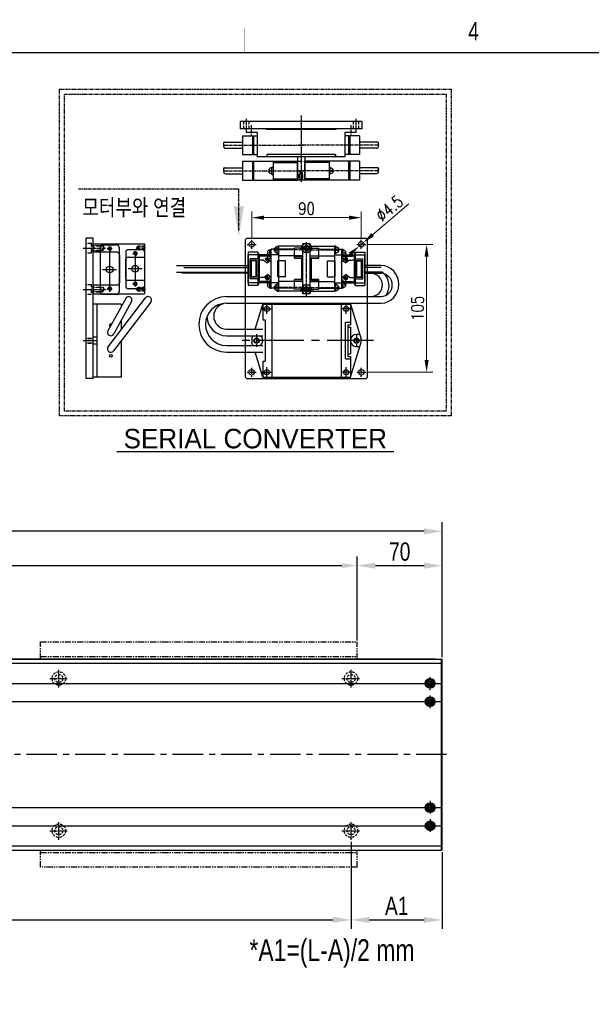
# Model space of a CAD drawing. Extents: x -21 to 1900, y -28 to 1322.
# Tile 20 of 21: x 948 to 1418, y 514 to 1322. Entities that reach past the tile are written whole.
import ezdxf
from ezdxf.enums import TextEntityAlignment as Align

# ---------------------------------------------------------------- set-up
doc = ezdxf.new("R2010")
doc.units = 0
doc.header["$LTSCALE"] = 2
doc.header["$MEASUREMENT"] = 0
for name, pattern in [('BORDER', [1.75, 0.5, -0.25, 0.5, -0.25, 0, -0.25]), ('CENTER', [2, 1.25, -0.25, 0.25, -0.25]), ('CENTER2', [28.575, 19.05, -3.175, 3.175, -3.175]), ('DASHED', [0.75, 0.5, -0.25]), ('HIDDEN2', [4.7625, 3.175, -1.5875]), ('PHANTOM', [2.5, 1.25, -0.25, 0.25, -0.25, 0.25, -0.25])]:
    doc.linetypes.add(name, pattern=pattern)
doc.layers.get('0').update_dxf_attribs({"linetype": 'CONTINUOUS'})
doc.layers.get('DEFPOINTS').update_dxf_attribs({"linetype": 'CONTINUOUS'})
for name, color, linetype in [('1', 3, 'CENTER'), ('3', 4, 'CONTINUOUS'), ('BORDER', 2, 'BORDER'), ('C', 1, 'CENTER2'), ('CENTER', 1, 'CENTER'), ('CENTERLINE', 3, 'CENTER'), ('D', 4, 'CONTINUOUS'), ('H', 3, 'HIDDEN2'), ('HIDDEN', 5, 'DASHED'), ('PHANTOM', 6, 'PHANTOM')]:
    doc.layers.add(name, color=color, linetype=linetype)
doc.styles.add('BOX', font='NGULIM.TTF')
doc.styles.add('ROMANS', font='ROMANS.shx', dxfattribs={"width": 0.8})
doc.styles.get("Standard").update_dxf_attribs({"font": 'Gulim.ttf', "width": 0.8})
doc.dimstyles.new('ISO-25', dxfattribs={"dimscale": 4, "dimtxt": 2.5, "dimasz": 2.5, "dimexe": 1.25, "dimexo": 0.25, "dimtad": 1, "dimdsep": 46, "dimtxsty": 'ROMANS', "dimcen": 2.5, "dimclrd": 4, "dimclre": 4, "dimadec": 0, "dimazin": 0, "dimtfac": 1, "dimtmove": 0, "dimatfit": 3, "dimfxl": 0, "dimlwd": 9, "dimlwe": 9, "dimarcsym": 0})

# ---------------------------------------------------------------- blocks, each defined once
blk = doc.blocks.new('*D7')
at = {"color": 4, "lineweight": 25}
for p, q in [((515.2, 812.42), (515.2, 880.07)), ((527.7, 873.82), (1212.7, 873.82)), ((1225.2, 812.42), (1225.2, 880.07))]:
    blk.add_line(p, q, dxfattribs=at)
at = {"color": 4}
for points in [[(527.7, 875.9), (527.7, 871.73), (515.2, 873.82)], [(1212.7, 875.9), (1212.7, 871.73), (1225.2, 873.82)]]:
    blk.add_solid(points, dxfattribs=at)
at = {"layer": 'DEFPOINTS', "color": 0}
for p in [(1225.2, 873.82), (515.2, 811.17), (1225.2, 811.17)]:
    blk.add_point(p, dxfattribs=at)
at = {"color": 4, "insert": (870.2, 883.37), "char_height": 12.5, "attachment_point": 5}
blk.add_mtext('Stroke', dxfattribs=at)
blk = doc.blocks.new('*D8')
at = {"color": 4, "lineweight": 25}
for p, q in [((185.2, 798.67), (185.2, 909.53)), ((1295.2, 798.67), (1295.2, 909.53)), ((1280.2, 902.03), (200.2, 902.03))]:
    blk.add_line(p, q, dxfattribs=at)
at = {"color": 4}
for points in [[(200.2, 904.53), (200.2, 899.53), (185.2, 902.03)], [(1280.2, 904.53), (1280.2, 899.53), (1295.2, 902.03)]]:
    blk.add_solid(points, dxfattribs=at)
at = {"layer": 'DEFPOINTS', "color": 0}
for p in [(185.2, 902.03), (185.2, 797.17), (1295.2, 797.17)]:
    blk.add_point(p, dxfattribs=at)
at = {"color": 4, "insert": (740.2, 913.5), "char_height": 15, "attachment_point": 5}
blk.add_mtext('L=Stroke+400', dxfattribs=at)
blk = doc.blocks.new('*D9')
at = {"color": 4, "lineweight": 25}
for p, q in [((260.2, 647.17), (260.2, 575.46)), ((1220.2, 647.17), (1220.2, 575.46)), ((275.2, 582.96), (1205.2, 582.96))]:
    blk.add_line(p, q, dxfattribs=at)
at = {"color": 4}
for points in [[(275.2, 585.46), (275.2, 580.46), (260.2, 582.96)], [(1205.2, 585.46), (1205.2, 580.46), (1220.2, 582.96)]]:
    blk.add_solid(points, dxfattribs=at)
at = {"layer": 'DEFPOINTS', "color": 0}
for p in [(260.2, 648.67), (1220.2, 648.67), (1220.2, 582.96)]:
    blk.add_point(p, dxfattribs=at)
at = {"color": 4, "insert": (740.2, 595.08), "char_height": 15, "attachment_point": 5}
blk.add_mtext('A=P240XN ; Linear Robot 고정 Counter Bore', dxfattribs=at)
blk = doc.blocks.new('*D22')
at = {"color": 4, "lineweight": 25}
for p, q in [((1220.2, 647.17), (1220.2, 575.46)), ((1295.2, 638.67), (1295.2, 575.46)), ((1235.2, 582.96), (1280.2, 582.96))]:
    blk.add_line(p, q, dxfattribs=at)
at = {"color": 4}
for points in [[(1235.2, 585.46), (1235.2, 580.46), (1220.2, 582.96)], [(1280.2, 585.46), (1280.2, 580.46), (1295.2, 582.96)]]:
    blk.add_solid(points, dxfattribs=at)
at = {"layer": 'DEFPOINTS', "color": 0}
for p in [(1220.2, 648.67), (1295.2, 640.17), (1295.2, 582.96)]:
    blk.add_point(p, dxfattribs=at)
at = {"color": 4, "insert": (1257.7, 594.44), "char_height": 15, "attachment_point": 5}
blk.add_mtext('A1', dxfattribs=at)
blk = doc.blocks.new('*D28')
at = {"color": 4, "lineweight": 25}
for p, q in [((1225.2, 812.67), (1225.2, 881.32)), ((1295.2, 798.67), (1295.2, 881.32)), ((1240.2, 873.82), (1280.2, 873.82))]:
    blk.add_line(p, q, dxfattribs=at)
at = {"color": 4}
for points in [[(1240.2, 876.32), (1240.2, 871.32), (1225.2, 873.82)], [(1280.2, 876.32), (1280.2, 871.32), (1295.2, 873.82)]]:
    blk.add_solid(points, dxfattribs=at)
at = {"layer": 'DEFPOINTS', "color": 0}
for p in [(1295.2, 873.82), (1225.2, 811.17), (1295.2, 797.17)]:
    blk.add_point(p, dxfattribs=at)
at = {"color": 4, "insert": (1260.2, 885.27), "char_height": 15, "attachment_point": 5}
blk.add_mtext('70', dxfattribs=at)
blk = doc.blocks.new('*D45')
at = {"color": 4, "lineweight": 9}
for p, q in [((1233.28, 1137.63), (1287.31, 1137.63)), ((1282.31, 1127.63), (1282.31, 1042.63)), ((1233.28, 1032.63), (1287.31, 1032.63))]:
    blk.add_line(p, q, dxfattribs=at)
at = {"color": 4}
for points in [[(1280.64, 1127.63), (1283.97, 1127.63), (1282.31, 1137.63)], [(1280.64, 1042.63), (1283.97, 1042.63), (1282.31, 1032.63)]]:
    blk.add_solid(points, dxfattribs=at)
at = {"layer": 'DEFPOINTS', "color": 0}
for p in [(1232.28, 1137.63), (1232.28, 1032.63), (1282.31, 1032.63)]:
    blk.add_point(p, dxfattribs=at)
at = {"color": 0, "insert": (1274.81, 1085.13), "char_height": 10, "attachment_point": 5, "rotation": 90, "style": 'ROMANS'}
blk.add_mtext('105', dxfattribs=at)
blk = doc.blocks.new('A$C67B40717')
for p, q in [((1.8, 6), (42.8, 6)), ((1.8, 0), (1.8, 6)), ((8.8, 0), (8.8, 6)), ((35.8, 0), (35.8, 6)), ((42.8, 0), (42.8, 6)), ((1.8, 0), (42.8, 0))]:
    blk.add_line(p, q)
at = {"linetype": 'Continuous'}
for centre in [(5.3, 3.11), (39.3, 3)]:
    blk.add_circle(centre, 1.67, dxfattribs=at)
at = {"layer": '1', "ltscale": 0.03}
for centre in [(5.3, 3.11), (39.3, 3)]:
    blk.add_arc(centre, 2, 250.09968, 196.68413, dxfattribs=at)
at = {"layer": 'C', "ltscale": 0.05}
blk.add_line((0, 3), (44.17, 3), dxfattribs=at)
at = {"layer": 'C', "ltscale": 0.08}
for p, q in [((5.3, 0.16), (5.3, 5.84)), ((39.3, 0.05), (39.3, 5.74))]:
    blk.add_line(p, q, dxfattribs=at)
blk = doc.blocks.new('A$C49766CEC')
at = {"color": 5}
for p, q in [((13.5, 40.5, 0), (2, 40.5, 0)), ((0, 2, 0), (0, 38.5, 0)), ((7.75, 2, 0), (7.75, 38.5, 0)), ((15.5, 2, 0), (15.5, 38.5, 0)), ((13.5, 20.25, 0), (2, 20.25, 0)), ((13.5, 0, 0), (2, 0, 0))]:
    blk.add_line(p, q, dxfattribs=at)
at = {"color": 3, "linetype": 'Continuous'}
for centre in [(7.75, 36.1, 0), (7.75, 3.1, 0)]:
    blk.add_circle(centre, 1.13, dxfattribs=at)
at = {"color": 5}
blk.add_circle((7.75, 20.25, 0), 2.75, dxfattribs=at)
for centre, start, end in [((2, 38.5, 0), 90, 180), ((13.5, 38.5, 0), 0, 90), ((2, 2, 0), 180, 270), ((13.5, 2, 0), 270, 0)]:
    blk.add_arc(centre, 2, start, end, dxfattribs=at)
blk = doc.blocks.new('A$C5ACB2DDA')
for p, q in [((0, 42.88), (7, 42.88)), ((0, 42.88), (0, 0.88)), ((7, 23.38), (7, 42.88)), ((34, 23.38), (34, 42.88)), ((34, 42.88), (41, 42.88)), ((41, 42.88), (41, 0.88)), ((32, 21.38), (9, 21.38)), ((28, 16.38), (13, 16.38)), ((11, 14.38), (11, 0.88)), ((30, 14.38), (30, 0.88)), ((11, 0.88), (0, 0.88)), ((41, 0.88), (30, 0.88))]:
    blk.add_line(p, q)
at = {"linetype": 'Continuous'}
for centre in [(4, 29.38), (37, 29.38), (8, 8.38), (33, 8.38)]:
    blk.add_circle(centre, 1.25, dxfattribs=at)
for centre, start, end in [((9, 23.38), 180, 270), ((13, 14.38), 90, 180), ((28, 14.38), 0, 90), ((32, 23.38), 270, 0)]:
    blk.add_arc(centre, 2, start, end)
at = {"layer": 'BORDER', "linetype": 'ByBlock'}
for centre in [(4, 29.38), (37, 29.38), (8, 8.38), (33, 8.38)]:
    blk.add_arc(centre, 1.5, 163.31587, 109.90032, dxfattribs=at)
at = {"layer": 'C', "ltscale": 0.08}
for p, q in [((3.5, 44.06), (3.5, 32.31)), ((37.5, 44.22), (37.5, 32.75)), ((5.9, 29.38), (2.11, 29.38)), ((4, 31.43), (4, 27.47)), ((38.9, 29.38), (35.11, 29.38)), ((37, 31.43), (37, 27.47)), ((3.5, 0), (3.5, 8.33)), ((9.9, 8.38), (6.11, 8.38)), ((8, 10.43), (8, 6.47)), ((34.9, 8.38), (31.11, 8.38)), ((33, 10.43), (33, 6.47)), ((37.5, 0), (37.5, 8.33))]:
    blk.add_line(p, q, dxfattribs=at)
at = {"layer": 'H', "ltscale": 0.03}
for p, q in [((1.5, 42.88), (1.5, 35.88)), ((1.75, 42.63), (1.5, 42.88)), ((5.25, 42.63), (1.75, 42.63)), ((1.75, 42.63), (1.75, 34.88)), ((5.25, 42.63), (5.5, 42.88)), ((5.25, 42.63), (5.25, 34.88)), ((5.5, 42.88), (5.5, 35.88)), ((35.75, 42.63), (35.5, 42.88)), ((35.5, 42.88), (35.5, 35.88)), ((35.75, 42.63), (35.75, 34.88)), ((39.25, 42.63), (35.75, 42.63)), ((39.25, 42.63), (39.5, 42.88)), ((39.25, 42.63), (39.25, 34.88)), ((39.5, 42.88), (39.5, 35.88)), ((5.5, 35.88), (1.5, 35.88)), ((1.5, 35.88), (1.75, 35.38)), ((5.25, 34.88), (1.75, 34.88)), ((3.5, 33.88), (1.75, 34.88)), ((5.25, 34.88), (3.5, 33.88)), ((5.5, 35.88), (5.25, 35.38)), ((35.5, 35.88), (35.75, 35.38)), ((39.5, 35.88), (35.5, 35.88)), ((39.25, 34.88), (35.75, 34.88)), ((37.5, 33.88), (35.75, 34.88)), ((39.25, 34.88), (37.5, 33.88)), ((39.5, 35.88), (39.25, 35.38)), ((2, 5.88), (2.25, 6.38)), ((2, 5.88), (5, 5.88)), ((2, 0.88), (2, 5.88)), ((2.25, 1.13), (2, 0.88)), ((2.25, 6.88), (3.5, 7.38)), ((2.25, 6.88), (4.75, 6.88)), ((2.25, 1.13), (2.25, 6.88)), ((2.25, 1.13), (4.75, 1.13)), ((3.5, 7.38), (4.75, 6.88)), ((4.75, 1.13), (4.75, 6.88)), ((5, 5.88), (4.75, 6.38)), ((4.75, 1.13), (5, 0.88)), ((5, 0.88), (5, 5.88)), ((36, 5.88), (36.25, 6.38)), ((39, 5.88), (36, 5.88)), ((36, 0.88), (36, 5.88)), ((36.25, 1.13), (36, 0.88)), ((37.5, 7.38), (36.25, 6.88)), ((38.75, 6.88), (36.25, 6.88)), ((36.25, 1.13), (36.25, 6.88)), ((38.75, 1.13), (36.25, 1.13)), ((38.75, 6.88), (37.5, 7.38)), ((38.75, 1.13), (38.75, 6.88)), ((39, 5.88), (38.75, 6.38)), ((38.75, 1.13), (39, 0.88)), ((39, 0.88), (39, 5.88))]:
    blk.add_line(p, q, dxfattribs=at)
blk = doc.blocks.new('A$C33EC16B5')
at = {"color": 4}
for p, q in [((0, 2, 0), (0, 30, 0)), ((2, 32, 0), (13.5, 32, 0)), ((7.75, 1.6, 0), (7.75, 29.6, 0)), ((15.5, 2, 0), (15.5, 30, 0)), ((2, 15.6, 0), (13.5, 15.6, 0)), ((2, 0, 0), (13.5, 0, 0))]:
    blk.add_line(p, q, dxfattribs=at)
at = {"color": 3, "linetype": 'Continuous'}
for centre in [(7.75, 28.1, 0), (7.75, 3.1, 0)]:
    blk.add_circle(centre, 1.13, dxfattribs=at)
at = {"color": 4}
blk.add_circle((7.75, 15.6, 0), 2.75, dxfattribs=at)
for centre, start, end in [((2, 30, 0), 90, 180), ((13.5, 30, 0), 0, 90), ((2, 2, 0), 180, 270), ((13.5, 2, 0), 270, 0)]:
    blk.add_arc(centre, 2, start, end, dxfattribs=at)
blk = doc.blocks.new('A$C0AF0236E')
for p, q in [((19, 60.1), (10.18, 31.27)), ((91, 60.1), (19, 60.1)), ((19, 43.1), (19, 60.1)), ((26.5, 0.1), (26.5, 60.1)), ((83.5, 0.1), (83.5, 60.1)), ((91, 47.1), (91, 60.1)), ((91, 60.1), (97.28, 39.6)), ((23, 45.1), (19, 45.1)), ((21, 43.1), (19, 43.1)), ((19, 19.1), (19, 41.1)), ((21, 41.1), (19, 41.1)), ((21, 17.1), (21, 43.1)), ((23, 45.1), (23, 15.1)), ((89, 13.1), (89, 47.1)), ((91, 47.1), (89, 47.1)), ((11.35, 35.1), (14, 35.1)), ((98.96, 34.1), (99.82, 31.27)), ((19, 0.1), (10.18, 28.93)), ((11.35, 25.1), (14, 25.1)), ((99.82, 28.93), (98.96, 26.1)), ((21, 19.1), (19, 19.1)), ((21, 17.1), (19, 17.1)), ((19, 0.1), (19, 17.1)), ((97.28, 20.6), (91, 0.1)), ((23, 15.1), (19, 15.1)), ((91, 13.1), (89, 13.1)), ((91, 0.1), (91, 13.1)), ((91, 0.1), (19, 0.1))]:
    blk.add_line(p, q)
for centre, radius in [((22.5, 56.1), 2.1), ((87.5, 56.1), 2.1), ((14, 30.1), 2.15), ((96, 30.1), 2.15), ((22.5, 4.1), 2.1), ((87.5, 4.1), 2.1)]:
    blk.add_circle(centre, radius)
for centre, radius, start, end in [((14, 30.1), 5, 270, 90), ((96, 30.1), 5, 126.8699, 233.1301), ((14, 30.1), 4, 162.98029, 197.01971), ((96, 30.1), 4, 342.98029, 17.01971)]:
    blk.add_arc(centre, radius, start, end)
at = {"layer": '1'}
for p, q in [((14, 24.95), (14, 35.25)), ((96, 24.95), (96, 35.25))]:
    blk.add_line(p, q, dxfattribs=at)
at = {"layer": 'C'}
for p, q in [((22.5, 60.2), (22.5, 52)), ((87.5, 60.2), (87.5, 52)), ((18.4, 56.1), (26.6, 56.1)), ((91.6, 56.1), (83.4, 56.1)), ((0, 30.1), (110, 30.1)), ((22.5, 8.2), (22.5, 0)), ((87.5, 8.2), (87.5, 0)), ((18.4, 4.1), (26.6, 4.1)), ((91.6, 4.1), (83.4, 4.1))]:
    blk.add_line(p, q, dxfattribs=at)
blk = doc.blocks.new('A$C232D0ABA')
for p, q in [((0.14, 8.42), (0.29, 8.58)), ((0.37, 9.16), (0.23, 9.42)), ((0.46, 10.1), (0.66, 10.2)), ((0.88, 10.25), (15.77, 10.25)), ((15.77, 15.5), (60.77, 15.5)), ((15.77, 15.5), (15.77, 0)), ((23.77, 15.5), (23.77, 0)), ((24.77, 15.5), (24.77, 0)), ((37.32, 8.25), (38.35, 8.25)), ((38.35, 7.25), (38.35, 8.25)), ((39.77, 10.75), (40.77, 10.75)), ((39.77, 4.75), (39.77, 10.75)), ((40.77, 15.5), (40.77, 0)), ((40.77, 14.5), (60.77, 14.5)), ((60.77, 0), (60.77, 15.5)), ((0.35, 7.55), (0.18, 7.7)), ((0.26, 6.65), (0.42, 6.87)), ((0.56, 5.76), (0.33, 5.98)), ((1.9, 5.25), (15.77, 5.25)), ((15.77, 0), (60.77, 0)), ((37.32, 7.25), (38.35, 7.25)), ((39.77, 4.75), (40.77, 4.75)), ((40.77, 1), (60.77, 1))]:
    blk.add_line(p, q)
for centre, radius, start, end in [((0.5, 8.08), 0.5, 136.68669, 229.92466), ((0.68, 9.65), 0.5, 116.04487, 207.59517), ((-0.08, 8.93), 0.5, 316.68669, 27.59517), ((0.88, 9.75), 0.5, 90, 116.04487), ((39.77, 7.75), 2.5, 90, 168.46304), ((0.66, 6.35), 0.5, 143.12247, 227.97338), ((0.02, 7.17), 0.5, 323.12247, 49.92466), ((1.9, 7.25), 2, 227.97338, 270), ((39.77, 7.75), 2.5, 191.53696, 270)]:
    blk.add_arc(centre, radius, start, end)
at = {"layer": '1'}
blk.add_line((0.77, 7.75), (65.77, 7.75), dxfattribs=at)
blk = doc.blocks.new('*D43')
at = {"color": 4, "lineweight": 9}
for p, q in [((1138.66, 1142.26), (1138.66, 1164.59)), ((1228.66, 1142.26), (1228.66, 1164.59)), ((1148.66, 1159.59), (1218.66, 1159.59))]:
    blk.add_line(p, q, dxfattribs=at)
at = {"color": 4}
for points in [[(1148.66, 1161.26), (1148.66, 1157.92), (1138.66, 1159.59)], [(1218.66, 1161.26), (1218.66, 1157.92), (1228.66, 1159.59)]]:
    blk.add_solid(points, dxfattribs=at)
at = {"layer": 'DEFPOINTS', "color": 0}
for p in [(1228.66, 1159.59), (1138.66, 1141.26), (1228.66, 1141.26)]:
    blk.add_point(p, dxfattribs=at)
at = {"color": 0, "insert": (1183.66, 1167.09), "char_height": 10, "attachment_point": 5, "style": 'ROMANS'}
blk.add_mtext('90', dxfattribs=at)
blk = doc.blocks.new('*D44')
at = {"color": 4, "lineweight": 9}
for p, q in [((1267.57, 1170.98), (1237.96, 1145.61)), ((1226.95, 1136.17), (1230.36, 1139.1)), ((1219.35, 1129.66), (1211.76, 1123.16))]:
    blk.add_line(p, q, dxfattribs=at)
at = {"color": 4}
for points in [[(1236.87, 1146.87), (1239.04, 1144.34), (1230.36, 1139.1)], [(1218.27, 1130.93), (1220.44, 1128.4), (1226.95, 1136.17)]]:
    blk.add_solid(points, dxfattribs=at)
at = {"layer": 'DEFPOINTS', "color": 0}
for p in [(1226.95, 1136.17), (1230.36, 1139.1)]:
    blk.add_point(p, dxfattribs=at)
at = {"color": 0, "insert": (1251.68, 1167.24), "char_height": 10, "attachment_point": 5, "rotation": 40.59216, "style": 'ROMANS'}
blk.add_mtext('∅4.5', dxfattribs=at)
blk = doc.blocks.new('A$C2384248F')
for p, q in [((5.5, 7.23), (4, 6.37)), ((4, 6.37), (4, 4.63)), ((4, 4.63), (5.5, 3.77)), ((7, 6.37), (5.5, 7.23)), ((5.5, 3.77), (7, 4.63)), ((7, 4.63), (7, 6.37))]:
    blk.add_line(p, q)
for radius in [3.5, 3.2]:
    blk.add_circle((5.5, 5.5), radius)
at = {"layer": 'CENTERLINE'}
for p, q in [((5.5, 11), (5.5, 0)), ((0, 5.5), (11, 5.5))]:
    blk.add_line(p, q, dxfattribs=at)

msp = doc.modelspace()

# ---------------------------------------------------------------- linework, layer by layer
for p, q in [((1229.15766, 1238.53236), (1129.15766, 1238.53236)), ((1129.15766, 1238.53236), (1129.15766, 1232.53236)), ((1229.15766, 1238.53236), (1229.15766, 1232.53236)), ((1229.15766, 1232.53236), (1129.15766, 1232.53236)), ((1134.15766, 1232.53236), (1134.15766, 1229.53236)), ((1150.15766, 1232.53236), (1134.15766, 1232.53236)), ((1143.15766, 1229.53236), (1134.15766, 1229.53236)), ((1143.15766, 1229.53236), (1143.15766, 1209.53236)), ((1150.15766, 1232.53236), (1150.65766, 1232.03236)), ((1207.65766, 1232.03236), (1150.65766, 1232.03236)), ((1208.15766, 1232.53236), (1207.65766, 1232.03236)), ((1224.15766, 1232.53236), (1208.15766, 1232.53236)), ((1224.15766, 1229.53236), (1215.15766, 1229.53236)), ((1215.15766, 1229.53236), (1215.15766, 1209.53236)), ((1224.15766, 1232.53236), (1224.15766, 1229.53236)), ((1115.84547, 1221.45571), (1116.05376, 1221.55751)), ((1116.2733, 1221.60828), (1131.15766, 1221.60828)), ((1131.15766, 1226.85828), (1143.15766, 1226.85828)), ((1131.15766, 1226.85828), (1131.15766, 1211.35828)), ((1139.15766, 1226.85828), (1139.15766, 1211.35828)), ((1140.15766, 1226.85828), (1140.15766, 1211.35828)), ((1227.15766, 1226.85828), (1215.15766, 1226.85828)), ((1218.15766, 1226.85828), (1218.15766, 1211.35828)), ((1219.15766, 1226.85828), (1219.15766, 1211.35828)), ((1227.15766, 1226.85828), (1227.15766, 1211.35828)), ((1242.04202, 1221.60828), (1227.15766, 1221.60828)), ((1242.46985, 1221.45571), (1242.26156, 1221.55751)), ((1115.52443, 1219.78045), (1115.67727, 1219.94257)), ((1115.73579, 1218.91229), (1115.56634, 1219.05486)), ((1115.75658, 1220.51718), (1115.62189, 1220.77488)), ((1115.64889, 1218.00975), (1115.81385, 1218.22964)), ((1115.95341, 1217.12261), (1115.71411, 1217.33828)), ((1117.29236, 1216.60828), (1131.15766, 1216.60828)), ((1241.02296, 1216.60828), (1227.15766, 1216.60828)), ((1242.36191, 1217.12261), (1242.60121, 1217.33828)), ((1242.66643, 1218.00975), (1242.50147, 1218.22964)), ((1242.55874, 1220.51718), (1242.69343, 1220.77488)), ((1242.57953, 1218.91229), (1242.74898, 1219.05486)), ((1242.79089, 1219.78045), (1242.63805, 1219.94257)), ((1131.15766, 1211.35828), (1143.15766, 1211.35828)), ((1150.95766, 1209.53236), (1143.15766, 1209.53236)), ((1207.35766, 1211.53236), (1150.95766, 1211.53236)), ((1150.95766, 1211.53236), (1150.95766, 1209.53236)), ((1151.15766, 1211.53236), (1151.15766, 1209.53236)), ((1207.15766, 1209.53236), (1151.15766, 1209.53236)), ((1176.15766, 1209.53236), (1176.15766, 1190.53236)), ((1182.15766, 1209.53236), (1182.15766, 1190.53236)), ((1207.15766, 1211.53236), (1207.15766, 1209.53236)), ((1207.35766, 1211.53236), (1207.35766, 1209.53236)), ((1215.15766, 1209.53236), (1207.35766, 1209.53236)), ((1227.15766, 1211.35828), (1215.15766, 1211.35828)), ((1176.15766, 1190.53236), (1182.15766, 1190.53236)), ((1002.54201, 1027.63435), (1002.54201, 1142.63435)), ((1008.54201, 1142.63435), (1002.54201, 1142.63435)), ((1008.54201, 1027.63435), (1008.54201, 1142.63435)), ((1134.65626, 1142.63435), (1133.65626, 1141.63435)), ((1133.65626, 1028.63435), (1133.65626, 1141.63435)), ((1134.65626, 1142.63435), (1232.65626, 1142.63435)), ((1233.65626, 1141.63435), (1232.65626, 1142.63435)), ((1233.65626, 1028.63435), (1233.65626, 1141.63435)), ((1157.20677, 1133.63435), (1158.24205, 1133.63435)), ((1157.20677, 1132.63435), (1158.24205, 1132.63435)), ((1158.24205, 1132.63435), (1158.24205, 1133.63435)), ((1159.65626, 1130.13435), (1159.65626, 1136.13435)), ((1159.65626, 1136.13435), (1160.65626, 1136.13435)), ((1160.65626, 1136.13435), (1160.65626, 1099.13435)), ((1180.65626, 1136.13435), (1160.65626, 1136.13435)), ((1180.65626, 1099.13435), (1180.65626, 1136.13435)), ((1186.65626, 1099.13435), (1186.65626, 1136.13435)), ((1186.65626, 1136.13435), (1206.65626, 1136.13435)), ((1206.65626, 1136.13435), (1206.65626, 1099.13435)), ((1207.65626, 1136.13435), (1206.65626, 1136.13435)), ((1207.65626, 1130.13435), (1207.65626, 1136.13435)), ((1209.07048, 1132.63435), (1209.07048, 1133.63435)), ((1210.10575, 1133.63435), (1209.07048, 1133.63435)), ((1210.10575, 1132.63435), (1209.07048, 1132.63435)), ((1135.65626, 1131.38435), (1135.65626, 1103.88435)), ((1143.65626, 1131.38435), (1135.65626, 1131.38435)), ((1144.65626, 1129.13435), (1143.65626, 1131.38435)), ((1143.65626, 1131.38435), (1143.65626, 1103.88435)), ((1160.65626, 1129.13435), (1144.65626, 1129.13435)), ((1144.65626, 1129.13435), (1144.65626, 1106.13435)), ((1159.65626, 1130.13435), (1160.65626, 1130.13435)), ((1180.65626, 1128.13435), (1160.65626, 1128.13435)), ((1186.65626, 1128.13435), (1206.65626, 1128.13435)), ((1207.65626, 1130.13435), (1206.65626, 1130.13435)), ((1206.65626, 1129.13435), (1222.65626, 1129.13435)), ((1222.65626, 1129.13435), (1223.65626, 1131.38435)), ((1222.65626, 1129.13435), (1222.65626, 1106.13435)), ((1223.65626, 1131.38435), (1223.65626, 1103.88435)), ((1223.65626, 1131.38435), (1231.65626, 1131.38435)), ((1231.65626, 1131.38435), (1231.65626, 1103.88435)), ((1082.85461, 1118.65149), (1135.65626, 1118.65149)), ((1244.85386, 1118.65149), (1231.65626, 1118.65149)), ((1135.65626, 1113.8749), (1081.31686, 1113.8749)), ((1231.65626, 1113.8749), (1244.85386, 1113.8749)), ((1008.54201, 1103.13435), (1008.54201, 1097.13435)), ((1143.65626, 1103.88435), (1135.65626, 1103.88435)), ((1144.65626, 1106.13435), (1143.65626, 1103.88435)), ((1160.65626, 1106.13435), (1144.65626, 1106.13435)), ((1157.20677, 1102.63435), (1158.24205, 1102.63435)), ((1157.20677, 1101.63435), (1158.24205, 1101.63435)), ((1158.24205, 1101.63435), (1158.24205, 1102.63435)), ((1159.65626, 1099.13435), (1159.65626, 1105.13435)), ((1159.65626, 1105.13435), (1160.65626, 1105.13435)), ((1180.65626, 1107.13435), (1160.65626, 1107.13435)), ((1186.65626, 1107.13435), (1206.65626, 1107.13435)), ((1206.65626, 1106.13435), (1222.65626, 1106.13435)), ((1207.65626, 1105.13435), (1206.65626, 1105.13435)), ((1207.65626, 1099.13435), (1207.65626, 1105.13435)), ((1210.10575, 1102.63435), (1209.07048, 1102.63435)), ((1209.07048, 1101.63435), (1209.07048, 1102.63435)), ((1210.10575, 1101.63435), (1209.07048, 1101.63435)), ((1222.65626, 1106.13435), (1223.65626, 1103.88435)), ((1223.65626, 1103.88435), (1231.65626, 1103.88435)), ((1035.13314, 1093.3128), (1020.48314, 1066.71095)), ((1020.7071, 1053.55429), (1051.3571, 1093.65613)), ((1159.65626, 1099.13435), (1160.65626, 1099.13435)), ((1180.65626, 1099.13435), (1160.65626, 1099.13435)), ((1186.65626, 1099.13435), (1206.65626, 1099.13435)), ((1207.65626, 1099.13435), (1206.65626, 1099.13435)), ((1008.54201, 1028.63435), (1008.54201, 1088.63435)), ((1055.72691, 1090.31627), (1025.07691, 1050.21442)), ((1039.95087, 1090.65961), (1025.30087, 1064.05776)), ((1008.54201, 1027.63435), (1002.54201, 1027.63435)), ((1133.65626, 1028.63435), (1134.65626, 1027.63435)), ((1134.65626, 1027.63435), (1232.65626, 1027.63435)), ((1232.65626, 1027.63435), (1233.65626, 1028.63435)), ((186.20099, 797.172), (1294.20099, 797.172)), ((186.20099, 793.672), (1294.20099, 793.672)), ((1289.70099, 797.172), (205.20099, 797.172)), ((1294.20099, 797.172), (1294.20099, 640.172)), ((199.20099, 777.172), (1281.20099, 777.172)), ((1289.20099, 777.172), (1294.20099, 777.172)), ((199.20099, 762.172), (1281.20099, 762.172)), ((1289.20099, 762.172), (1294.20099, 762.172)), ((199.20099, 675.172), (1281.20099, 675.172)), ((1289.20099, 675.172), (1294.20099, 675.172)), ((199.20099, 660.172), (1281.20099, 660.172)), ((1289.20099, 660.172), (1294.20099, 660.172)), ((186.20099, 643.672), (1294.20099, 643.672)), ((186.20099, 640.172), (1294.20099, 640.172)), ((1295.20099, 640.172), (1294.20099, 640.172))]:
    msp.add_line(p, q)
at = {"color": 4}
for p, q in [((1153.65626, 1127.53435), (1153.65626, 1133.53435)), ((1153.65626, 1133.53435), (1154.65626, 1133.53435)), ((1154.65626, 1101.63435), (1154.65626, 1133.63435)), ((1173.65626, 1133.63435), (1154.65626, 1133.63435)), ((1173.65626, 1126.38435), (1173.65626, 1134.53435)), ((1180.65626, 1134.53435), (1173.65626, 1134.53435)), ((1180.65626, 1127.88435), (1180.65626, 1134.53435)), ((1186.65626, 1134.53435), (1193.65626, 1134.53435)), ((1186.65626, 1127.88435), (1186.65626, 1134.53435)), ((1193.65626, 1126.38435), (1193.65626, 1134.53435)), ((1193.65626, 1133.63435), (1212.65626, 1133.63435)), ((1212.65626, 1101.63435), (1212.65626, 1133.63435)), ((1213.65626, 1133.53435), (1212.65626, 1133.53435)), ((1213.65626, 1127.53435), (1213.65626, 1133.53435)), ((1135.65626, 1106.13435), (1135.65626, 1129.13435)), ((1143.38534, 1129.13435), (1135.65626, 1129.13435)), ((1137.2665, 1109.48192), (1137.2665, 1125.78679)), ((1143.38534, 1125.78679), (1137.2665, 1125.78679)), ((1138.32509, 1110.78785), (1138.32509, 1124.28086)), ((1142.58477, 1124.28086), (1138.32509, 1124.28086)), ((1138.52509, 1110.98785), (1138.52509, 1124.08086)), ((1142.38477, 1124.08086), (1138.52509, 1124.08086)), ((1142.38477, 1110.98785), (1142.38477, 1124.08086)), ((1142.58477, 1110.78785), (1142.58477, 1124.28086)), ((1145.86326, 1128.03435), (1143.38534, 1129.13435)), ((1145.86326, 1124.68679), (1143.38534, 1125.78679)), ((1154.65626, 1128.03435), (1145.86326, 1128.03435)), ((1148.31385, 1124.68679), (1145.86326, 1124.68679)), ((1148.31385, 1124.68679), (1151.48506, 1122.45008)), ((1153.52497, 1125.43338), (1149.59807, 1125.43338)), ((1151.20677, 1131.03435), (1152.24205, 1131.03435)), ((1151.20677, 1130.03435), (1152.24205, 1130.03435)), ((1151.48506, 1127.50881), (1151.48506, 1123.37356)), ((1154.65626, 1124.68679), (1151.48506, 1122.45008)), ((1152.24205, 1130.03435), (1152.24205, 1131.03435)), ((1153.65626, 1127.53435), (1154.65626, 1127.53435)), ((1154.19648, 1127.8943), (1154.19648, 1126.08596)), ((1154.65626, 1127.8943), (1154.19648, 1127.8943)), ((1154.65626, 1126.08596), (1154.19648, 1126.08596)), ((1160.18556, 1111.02076), (1160.18556, 1124.24795)), ((1166.52638, 1124.24795), (1160.18556, 1124.24795)), ((1166.52638, 1111.02076), (1166.52638, 1124.24795)), ((1173.65626, 1127.88435), (1180.65626, 1127.88435)), ((1173.65626, 1126.38435), (1173.65626, 1126.98435)), ((1173.65626, 1126.38435), (1180.65626, 1126.38435)), ((1179.67909, 1126.38435), (1173.65626, 1126.38435)), ((1179.67909, 1108.88435), (1179.67909, 1126.38435)), ((1180.65626, 1108.88435), (1180.65626, 1126.38435)), ((1193.65626, 1127.88435), (1186.65626, 1127.88435)), ((1193.65626, 1126.38435), (1186.65626, 1126.38435)), ((1186.65626, 1108.88435), (1186.65626, 1126.38435)), ((1187.63344, 1126.38435), (1193.65626, 1126.38435)), ((1187.63344, 1108.88435), (1187.63344, 1126.38435)), ((1193.65626, 1126.38435), (1193.65626, 1126.98435)), ((1200.78615, 1111.02076), (1200.78615, 1124.24795)), ((1200.78615, 1124.24795), (1207.12696, 1124.24795)), ((1207.12696, 1111.02076), (1207.12696, 1124.24795)), ((1212.65626, 1128.03435), (1221.44926, 1128.03435)), ((1212.65626, 1127.8943), (1213.11605, 1127.8943)), ((1213.65626, 1127.53435), (1212.65626, 1127.53435)), ((1212.65626, 1126.08596), (1213.11605, 1126.08596)), ((1212.65626, 1124.68679), (1215.82747, 1122.45008)), ((1213.11605, 1127.8943), (1213.11605, 1126.08596)), ((1213.78755, 1125.43338), (1217.71446, 1125.43338)), ((1216.10575, 1131.03435), (1215.07048, 1131.03435)), ((1215.07048, 1130.03435), (1215.07048, 1131.03435)), ((1216.10575, 1130.03435), (1215.07048, 1130.03435)), ((1215.82747, 1127.50881), (1215.82747, 1123.37356)), ((1218.99867, 1124.68679), (1215.82747, 1122.45008)), ((1218.99867, 1124.68679), (1221.44926, 1124.68679)), ((1221.44926, 1128.03435), (1223.92719, 1129.13435)), ((1221.44926, 1124.68679), (1223.92719, 1125.78679)), ((1223.92719, 1129.13435), (1231.65626, 1129.13435)), ((1223.92719, 1125.78679), (1230.04603, 1125.78679)), ((1224.72775, 1124.28086), (1228.98744, 1124.28086)), ((1224.72775, 1110.78785), (1224.72775, 1124.28086)), ((1224.92775, 1124.08086), (1228.78744, 1124.08086)), ((1224.92775, 1110.98785), (1224.92775, 1124.08086)), ((1228.78744, 1110.98785), (1228.78744, 1124.08086)), ((1228.98744, 1110.78785), (1228.98744, 1124.28086)), ((1230.04603, 1109.48192), (1230.04603, 1125.78679)), ((1231.65626, 1106.13435), (1231.65626, 1129.13435)), ((1076.83844, 1120.38435), (1135.65626, 1120.38435)), ((1244.85386, 1120.38435), (1231.65626, 1120.38435)), ((1076.83844, 1114.88435), (1135.65626, 1114.88435)), ((1143.38534, 1109.48192), (1137.2665, 1109.48192)), ((1142.58477, 1110.78785), (1138.32509, 1110.78785)), ((1142.38477, 1110.98785), (1138.52509, 1110.98785)), ((1145.86326, 1110.58192), (1143.38534, 1109.48192)), ((1148.31385, 1110.58192), (1145.86326, 1110.58192)), ((1148.31385, 1110.58192), (1151.48506, 1112.81863)), ((1153.52497, 1109.83533), (1149.59807, 1109.83533)), ((1154.65626, 1110.58192), (1151.48506, 1112.81863)), ((1151.48506, 1107.7599), (1151.48506, 1111.89515)), ((1153.65626, 1101.73435), (1153.65626, 1107.73435)), ((1153.65626, 1107.73435), (1154.65626, 1107.73435)), ((1154.19648, 1107.34567), (1154.19648, 1109.15402)), ((1154.65626, 1109.15402), (1154.19648, 1109.15402)), ((1166.52638, 1111.02076), (1160.18556, 1111.02076)), ((1173.65626, 1101.63435), (1173.65626, 1108.88435)), ((1173.65626, 1100.73435), (1173.65626, 1108.88435)), ((1173.65626, 1108.88435), (1180.65626, 1108.88435)), ((1179.67909, 1108.88435), (1173.65626, 1108.88435)), ((1193.65626, 1108.88435), (1186.65626, 1108.88435)), ((1187.63344, 1108.88435), (1193.65626, 1108.88435)), ((1193.65626, 1100.73435), (1193.65626, 1108.88435)), ((1193.65626, 1101.63435), (1193.65626, 1108.88435)), ((1200.78615, 1111.02076), (1207.12696, 1111.02076)), ((1212.65626, 1110.58192), (1215.82747, 1112.81863)), ((1212.65626, 1109.15402), (1213.11605, 1109.15402)), ((1213.65626, 1107.73435), (1212.65626, 1107.73435)), ((1213.11605, 1107.34567), (1213.11605, 1109.15402)), ((1213.65626, 1101.73435), (1213.65626, 1107.73435)), ((1213.78755, 1109.83533), (1217.71446, 1109.83533)), ((1218.99867, 1110.58192), (1215.82747, 1112.81863)), ((1215.82747, 1107.7599), (1215.82747, 1111.89515)), ((1218.99867, 1110.58192), (1221.44926, 1110.58192)), ((1221.44926, 1110.58192), (1223.92719, 1109.48192)), ((1223.92719, 1109.48192), (1230.04603, 1109.48192)), ((1224.72775, 1110.78785), (1228.98744, 1110.78785)), ((1224.92775, 1110.98785), (1228.78744, 1110.98785)), ((1245.38102, 1114.88435), (1231.65626, 1114.88435)), ((1143.38534, 1106.13435), (1135.65626, 1106.13435)), ((1145.86326, 1107.23435), (1143.38534, 1106.13435)), ((1154.65626, 1107.23435), (1145.86326, 1107.23435)), ((1151.20677, 1105.23435), (1152.24205, 1105.23435)), ((1151.20677, 1104.23435), (1152.24205, 1104.23435)), ((1152.24205, 1104.23435), (1152.24205, 1105.23435)), ((1153.65626, 1101.73435), (1154.65626, 1101.73435)), ((1154.65626, 1107.34567), (1154.19648, 1107.34567)), ((1154.65626, 1101.73435), (1154.65626, 1106.63435)), ((1173.65626, 1101.63435), (1154.65626, 1101.63435)), ((1173.65626, 1107.38435), (1180.65626, 1107.38435)), ((1180.65626, 1100.73435), (1173.65626, 1100.73435)), ((1180.65626, 1100.73435), (1180.65626, 1107.38435)), ((1186.65626, 1100.73435), (1186.65626, 1107.38435)), ((1193.65626, 1107.38435), (1186.65626, 1107.38435)), ((1186.65626, 1100.73435), (1193.65626, 1100.73435)), ((1193.65626, 1101.63435), (1212.65626, 1101.63435)), ((1212.65626, 1107.34567), (1213.11605, 1107.34567)), ((1212.65626, 1107.23435), (1221.44926, 1107.23435)), ((1212.65626, 1101.73435), (1212.65626, 1106.63435)), ((1213.65626, 1101.73435), (1212.65626, 1101.73435)), ((1216.10575, 1105.23435), (1215.07048, 1105.23435)), ((1215.07048, 1104.23435), (1215.07048, 1105.23435)), ((1216.10575, 1104.23435), (1215.07048, 1104.23435)), ((1221.44926, 1107.23435), (1223.92719, 1106.13435)), ((1223.92719, 1106.13435), (1231.65626, 1106.13435))]:
    msp.add_line(p, q, dxfattribs=at)
at = {"color": 7, "linetype": 'Continuous'}
for p, q in [((1117.96006, 1094.7362), (1244.85386, 1094.7362)), ((1011.54201, 1088.63435), (1008.54201, 1088.63435)), ((1011.54201, 1088.63435), (1011.54201, 1061.50783)), ((1031.54201, 1088.63435), (1011.54201, 1088.63435)), ((1031.54201, 1088.63435), (1031.54201, 1086.79193)), ((1117.96006, 1089.2362), (1244.85386, 1089.2362)), ((1031.54201, 1075.39057), (1031.54201, 1067.73046)), ((1117.96006, 1068.13435), (1147.65626, 1068.13435)), ((1011.54201, 1061.50783), (1008.54201, 1061.50783)), ((1011.54201, 1061.50783), (1011.54201, 1055.76088)), ((1117.96006, 1062.63435), (1147.65626, 1062.63435)), ((1011.54201, 1055.76088), (1008.54201, 1055.76088)), ((1011.54201, 1055.76088), (1011.54201, 1028.63435)), ((1031.54201, 1058.67322), (1031.54201, 1028.63435)), ((1117.96006, 1054.63435), (1147.65626, 1054.63435)), ((1117.96006, 1049.13435), (1147.65626, 1049.13435)), ((1011.54201, 1028.63435), (1008.54201, 1028.63435)), ((1031.54201, 1028.63435), (1011.54201, 1028.63435)), ((1294.20099, 797.172), (1295.20099, 797.172)), ((1295.20099, 789.48052), (1295.20099, 797.172)), ((1295.20099, 640.172), (1295.20099, 789.48052))]:
    msp.add_line(p, q, dxfattribs=at)
at = {"const_width": 1}
msp.add_lwpolyline([(0, 1295), (1900, 1295)], dxfattribs=at)
for centre, radius in [((1138.65626, 1137.63435), 2.25), ((1183.65626, 1134.63435), 4), ((1183.65626, 1134.63435), 2.25), ((1228.65626, 1137.63435), 2.25), ((1183.65626, 1100.63435), 4), ((1183.65626, 1100.63435), 2.25), ((1142.65626, 1058.63435), 1.75), ((1224.65626, 1058.63435), 1.75), ((1138.65626, 1032.63435), 2.25), ((1228.65626, 1032.63435), 2.25)]:
    msp.add_circle(centre, radius)
at = {"color": 4}
for centre in [(1151.48506, 1125.43338), (1215.82747, 1125.43338), (1151.48506, 1109.83533), (1215.82747, 1109.83533)]:
    msp.add_circle(centre, 1.42193, dxfattribs=at)
at = {"color": 7, "linetype": 'Continuous'}
for centre, radius in [((1142.65626, 1058.63435), 2.1), ((1142.65626, 1058.63435), 1.65), ((1224.65626, 1058.63435), 2.1), ((1224.65626, 1058.63435), 1.65), ((1022.89201, 1046.13435), 1.1303), ((1285.20099, 777.172), 4), ((1285.20099, 777.172), 2.25), ((1285.20099, 762.172), 4), ((1285.20099, 762.172), 2.25), ((1285.20099, 675.172), 4), ((1285.20099, 675.172), 2.25), ((1285.20099, 660.172), 4), ((1285.20099, 660.172), 2.25)]:
    msp.add_circle(centre, radius, dxfattribs=at)
for centre, radius, start, end in [((1116.06501, 1221.00649), 0.5, 116.04486817, 207.59517427), ((1116.2733, 1221.10828), 0.5, 90, 116.04486817), ((1242.04202, 1221.10828), 0.5, 63.95513183, 90), ((1242.25031, 1221.00649), 0.5, 332.40482573, 63.95513183), ((1115.88823, 1219.43746), 0.5, 136.68668846, 229.92465865), ((1116.04885, 1217.7097), 0.5, 143.12246668, 227.97337644), ((1115.31346, 1220.28557), 0.5, 316.68668846, 27.59517427), ((1115.41389, 1218.52969), 0.5, 323.12246668, 49.92465865), ((1117.29236, 1218.60828), 2, 227.97337644, 270), ((1241.02296, 1218.60828), 2, 270, 312.02662356), ((1242.90143, 1218.52969), 0.5, 130.07534135, 216.87753332), ((1243.00186, 1220.28557), 0.5, 152.40482573, 223.31331154), ((1242.26647, 1217.7097), 0.5, 312.02662356, 36.87753332), ((1242.42709, 1219.43746), 0.5, 310.07534135, 43.31331154), ((1159.65626, 1133.13435), 2.5, 90, 168.46304097), ((1159.65626, 1133.13435), 2.5, 191.53695903, 270), ((1207.65626, 1133.13435), 2.5, 11.53695903, 90), ((1207.65626, 1133.13435), 2.5, 270, 348.46304097), ((1243.98743, 1104.81028), 15.59816, 273.18424311, 86.81575689), ((1236.37037, 1104.30555), 9.57618, 272.16462345, 87.83537655), ((1244.49216, 1104.30555), 9.57618, 272.16462345, 87.83537655), ((1245.38102, 1112.88435), 2, 48.11624988, 90), ((1237.22702, 1103.79139), 14.21351, 326.14499134, 48.11624988), ((1159.65626, 1102.13435), 2.5, 90, 168.46304097), ((1159.65626, 1102.13435), 2.5, 191.53695903, 270), ((1207.65626, 1102.13435), 2.5, 11.53695903, 90), ((1207.65626, 1102.13435), 2.5, 270, 348.46304097), ((1037.54201, 1091.9862), 2.75, 331.15782353, 151.15782353), ((1053.54201, 1091.9862), 2.75, 322.60917781, 142.60917781), ((1117.96006, 1071.93528), 22.80092, 90, 270), ((1117.96006, 1071.93528), 17.30092, 90, 270), ((1117.96006, 1078.68528), 10.55092, 90, 270), ((1117.96006, 1078.68528), 16.05092, 181.02405859, 270), ((1022.89201, 1065.38435), 2.75, 151.15782353, 331.15782353), ((1022.89201, 1051.88435), 2.75, 142.60917781, 322.60917781)]:
    msp.add_arc(centre, radius, start, end)
at = {"color": 4}
for centre, start, end in [((1153.65626, 1130.53435), 90, 168.46304097), ((1213.65626, 1130.53435), 11.53695903, 90), ((1153.65626, 1130.53435), 191.53695903, 270), ((1213.65626, 1130.53435), 270, 348.46304097), ((1153.65626, 1104.73435), 90, 168.46304097), ((1153.65626, 1104.73435), 191.53695903, 270), ((1213.65626, 1104.73435), 11.53695903, 90), ((1213.65626, 1104.73435), 270, 348.46304097)]:
    msp.add_arc(centre, 2.5, start, end, dxfattribs=at)
at = {"color": 7, "linetype": 'Continuous'}
msp.add_arc((1022.89201, 1071.13435), 1.1303, 59.95169955, 242.36394751, dxfattribs=at)
at = {"layer": '1'}
for p, q in [((1138.15766, 1235.53236), (1138.15766, 1226.53236)), ((1220.15766, 1235.53236), (1220.15766, 1226.53236)), ((1116.15766, 1219.10828), (1181.15766, 1219.10828)), ((1242.15766, 1219.10828), (1177.15766, 1219.10828)), ((1183.65626, 1133.13435), (1155.65626, 1133.13435)), ((1183.65626, 1133.13435), (1211.65626, 1133.13435)), ((1183.65626, 1102.13435), (1155.65626, 1102.13435)), ((1183.65626, 1102.13435), (1211.65626, 1102.13435))]:
    msp.add_line(p, q, dxfattribs=at)
at = {"layer": '3', "const_width": 0.25}
msp.add_lwpolyline([(1132.5, 1315), (1132.5, 1295)], dxfattribs=at)
at = {"layer": 'BORDER', "linetype": 'ByBlock'}
for centre in [(1142.65626, 1058.63435), (1224.65626, 1058.63435)]:
    msp.add_arc(centre, 2, 347.41102328, 285.5572146, dxfattribs=at)
at = {"layer": 'C', "ltscale": 0.05}
for p, q in [((1134.15766, 1240.81836), (1134.15766, 1230.24636)), ((1179.15766, 1243.34136), (1179.15766, 1227.84336)), ((1224.15766, 1240.81836), (1224.15766, 1230.24636)), ((1179.15766, 1233.88036), (1179.15766, 1188.86943)), ((1138.65626, 1134.00935), (1138.65626, 1141.25935)), ((1228.65626, 1134.00935), (1228.65626, 1141.25935)), ((1000.32946, 1134.63435), (1010.75455, 1134.63435)), ((1135.03126, 1137.63435), (1142.28126, 1137.63435)), ((1178.44341, 1134.63435), (1189.26141, 1134.63435)), ((1225.03126, 1137.63435), (1232.28126, 1137.63435)), ((1000.32946, 1100.63435), (1010.75455, 1100.63435)), ((1178.44341, 1100.63435), (1189.26141, 1100.63435)), ((1000.32946, 1058.63435), (1010.75455, 1058.63435)), ((1138.65626, 1029.00935), (1138.65626, 1036.25935)), ((1228.65626, 1029.00935), (1228.65626, 1036.25935)), ((1135.03126, 1032.63435), (1142.28126, 1032.63435)), ((1225.03126, 1032.63435), (1232.28126, 1032.63435))]:
    msp.add_line(p, q, dxfattribs=at)
at = {"layer": 'C', "ltscale": 0.08}
msp.add_line((1179.15766, 1189.656), (1179.15766, 1197.985), dxfattribs=at)
at = {"layer": 'CENTER'}
msp.add_line((996.34445, 1183.39147), (1128.05715, 1183.39147), dxfattribs=at)
msp.add_lwpolyline([(1128.05715, 1148.92736), (1128.05715, 1183.39147), (1128.05715, 1183.39147)], dxfattribs=at)
msp.add_solid([(1123.89049, 1168.92736), (1128.05715, 1143.92736), (1132.22382, 1168.92736)], dxfattribs=at)
at = {"layer": 'CENTERLINE'}
for p, q in [((980.20099, 773.672), (980.20099, 788.672)), ((1220.20099, 773.672), (1220.20099, 788.672)), ((972.70099, 781.172), (987.70099, 781.172)), ((1212.70099, 781.172), (1227.70099, 781.172)), ((980.20099, 648.672), (980.20099, 663.672)), ((1220.20099, 648.672), (1220.20099, 663.672)), ((972.70099, 656.172), (987.70099, 656.172)), ((1212.70099, 656.172), (1227.70099, 656.172))]:
    msp.add_line(p, q, dxfattribs=at)
at = {"layer": 'CENTERLINE', "ltscale": 10}
msp.add_line((1298.67906, 718.672), (182.00323, 718.672), dxfattribs=at)
at = {"layer": 'D'}
msp.add_line((1027.87764, 967.52035), (1255.31687, 967.52035), dxfattribs=at)
at = {"layer": 'H', "ltscale": 0.03}
for p, q in [((1131.90766, 1238.53236), (1131.90766, 1232.53236)), ((1136.40766, 1238.53236), (1136.40766, 1232.53236)), ((1221.90766, 1238.53236), (1221.90766, 1232.53236)), ((1226.40766, 1238.53236), (1226.40766, 1232.53236)), ((1176.15766, 1206.03236), (1182.15766, 1206.03236)), ((1179.15766, 1197.03236), (1177.90766, 1196.53236)), ((1180.40766, 1196.53236), (1179.15766, 1197.03236)), ((1177.65766, 1195.53236), (1177.90766, 1196.03236)), ((1180.65766, 1195.53236), (1177.65766, 1195.53236)), ((1177.65766, 1190.53236), (1177.65766, 1195.53236)), ((1177.90766, 1190.78236), (1177.65766, 1190.53236)), ((1180.40766, 1196.53236), (1177.90766, 1196.53236)), ((1177.90766, 1190.78236), (1177.90766, 1196.53236)), ((1180.40766, 1190.78236), (1177.90766, 1190.78236)), ((1180.40766, 1190.78236), (1180.40766, 1196.53236)), ((1180.65766, 1195.53236), (1180.40766, 1196.03236)), ((1180.40766, 1190.78236), (1180.65766, 1190.53236)), ((1180.65766, 1190.53236), (1180.65766, 1195.53236)), ((1002.54201, 1138.63435), (1007.04201, 1138.63435)), ((1007.04201, 1130.63435), (1007.04201, 1138.63435)), ((1007.04201, 1136.88435), (1008.54201, 1136.88435)), ((1007.04201, 1132.38435), (1008.54201, 1132.38435)), ((1002.54201, 1130.63435), (1007.04201, 1130.63435)), ((1002.54201, 1104.63435), (1007.04201, 1104.63435)), ((1007.04201, 1096.63435), (1007.04201, 1104.63435)), ((1007.04201, 1102.88435), (1008.54201, 1102.88435)), ((1002.54201, 1096.63435), (1007.04201, 1096.63435)), ((1007.04201, 1098.38435), (1008.54201, 1098.38435)), ((1002.54201, 1060.63435), (1008.54201, 1060.63435)), ((1002.54201, 1060.38435), (1008.54201, 1060.38435)), ((1002.54201, 1056.88435), (1008.54201, 1056.88435)), ((1002.54201, 1056.63435), (1008.54201, 1056.63435))]:
    msp.add_line(p, q, dxfattribs=at)
at = {"layer": 'HIDDEN', "linetype": 'PHANTOM'}
for points in [[(980.77051, 1265), (1302.424, 1265), (1302.424, 996.78035), (980.77051, 996.78035)], [(984.77051, 1261), (1298.424, 1261), (1298.424, 1000.78035), (984.77051, 1000.78035)]]:
    msp.add_lwpolyline(points, close=True, dxfattribs=at)
at = {"layer": 'HIDDEN', "ltscale": 2}
for centre, radius in [((980.20099, 781.172), 5.5), ((980.20099, 781.172), 3.3), ((1220.20099, 781.172), 5.5), ((1220.20099, 781.172), 3.3), ((980.20099, 656.172), 5.5), ((980.20099, 656.172), 3.3), ((1220.20099, 656.172), 5.5), ((1220.20099, 656.172), 3.3)]:
    msp.add_circle(centre, radius, dxfattribs=at)
at = {"layer": 'PHANTOM', "ltscale": 2}
for p, q in [((965.20099, 811.172), (1225.20099, 811.172)), ((965.20099, 797.172), (965.20099, 811.172)), ((1225.20099, 797.172), (1225.20099, 811.172)), ((965.20099, 799.172), (1225.20099, 799.172)), ((965.20099, 626.172), (965.20099, 640.172)), ((1225.20099, 626.172), (1225.20099, 640.172)), ((965.20099, 638.172), (1225.20099, 638.172)), ((1225.20099, 626.172), (965.20099, 626.172))]:
    msp.add_line(p, q, dxfattribs=at)

# ---------------------------------------------------------------- block references
msp.add_blockref('A$C232D0ABA', (1115.38906, 1190.35828))
at = {"xscale": -1}
msp.add_blockref('A$C232D0ABA', (1242.92625, 1190.35828), dxfattribs=at)
for name, p, rotation in [('A$C5ACB2DDA', (1051.41836, 1097.13435), 90), ('A$C49766CEC', (1029.71608, 1137.23435, -0.00002), 180), ('A$C33EC16B5', (1050.71608, 1133.23435, -0.00002), 180), ('A$C67B40717', (1186.65626, 1095.33274), 90), ('A$C0AF0236E', (1238.65626, 1088.73435), 180)]:
    msp.add_blockref(name, p, dxfattribs=dict(rotation=rotation))
at = {"layer": 'D', "xscale": -1, "rotation": 180}
for p in [(1279.70099, 782.672), (1279.70099, 767.672)]:
    msp.add_blockref('A$C2384248F', p, dxfattribs=at)
at = {"layer": 'D'}
for p in [(1279.70099, 669.672), (1279.70099, 654.672)]:
    msp.add_blockref('A$C2384248F', p, dxfattribs=at)

# ---------------------------------------------------------------- texts
at = {"color": 4}
for s, insert, char_height, attachment_point in [('{\\f굴림|b0|i0|c129|p49;모터부와 연결}', (999.54292, 1159.78193), 13.5, 7), ('*A1=(L-A)/2 mm', (1204.54745, 555.37987), 18, 5)]:
    msp.add_mtext(s, dxfattribs=dict(at, insert=insert, char_height=char_height, attachment_point=attachment_point))
at = {"layer": '3', "width": 0.8}
msp.add_text('4', height=15, dxfattribs=at).set_placement((1320.882, 1312.7085), align=Align.MIDDLE)
at = {"layer": 'D', "style": 'BOX'}
msp.add_text('SERIAL CONVERTER', height=16, dxfattribs=at).set_placement((1141.59725, 970.15566), align=Align.CENTER)

# ---------------------------------------------------------------- dimensions: what is measured, and where the dimension line sits
dim = msp.add_diameter_dim_2p(p1=(1226.9477, 1136.17035), p2=(1230.36482, 1139.09836), dimstyle='ISO-25')
dim.commit()
dim.dimension.update_dxf_attribs({"geometry": '*D44', "text_midpoint": (1251.68273, 1167.24169)})
dim = msp.add_linear_dim(base=(1228.65626, 1159.59164), p1=(1138.65626, 1141.25935), p2=(1228.65626, 1141.25935), dimstyle='ISO-25')
dim.commit()
dim.dimension.update_dxf_attribs({"geometry": '*D43', "text_midpoint": (1183.65626, 1167.09164)})
dim = msp.add_linear_dim(base=(1282.30724, 1032.63435), p1=(1232.28126, 1137.63435), p2=(1232.28126, 1032.63435), angle=90, dimstyle='ISO-25')
dim.commit()
dim.dimension.update_dxf_attribs({"geometry": '*D45', "text_midpoint": (1274.80724, 1085.13435)})
for base, p1, p2, text, override, picture, middle in [((185.20099, 902.03491), (1295.20099, 797.172), (185.20099, 797.172), 'L=Stroke+400', {"dimscale": 6, "dimdec": 4, "dimtxsty": 'Standard', "dimclrt": 4, "dimtdec": 4, "dimlwd": 25, "dimlwe": 25}, '*D8', (740.20099, 913.50462)), ((1225.20099, 873.81574), (515.20099, 811.172), (1225.20099, 811.172), 'Stroke', {"dimscale": 5, "dimdec": 4, "dimtxsty": 'Standard', "dimclrt": 4, "dimtdec": 4, "dimlwd": 25, "dimlwe": 25}, '*D7', (870.20099, 883.36551)), ((1220.20099, 582.96038), (260.20099, 648.672), (1220.20099, 648.672), 'A=P240XN ; Linear Robot 고정 Counter Bore', {"dimscale": 6, "dimdec": 4, "dimtxsty": 'Standard', "dimclrt": 4, "dimtdec": 4, "dimlwd": 25, "dimlwe": 25}, '*D9', (740.20099, 595.07922)), ((1295.20099, 582.96038), (1220.20099, 648.672), (1295.20099, 640.172), 'A1', {"dimscale": 6, "dimdec": 4, "dimtxsty": 'Standard', "dimclrt": 4, "dimtdec": 4, "dimlwd": 25, "dimlwe": 25}, '*D22', (1257.70099, 594.44007))]:
    dim = msp.add_linear_dim(base=base, p1=p1, p2=p2, text=text, dimstyle='ISO-25', override=override)
    dim.commit()
    dim.dimension.update_dxf_attribs({"geometry": picture, "text_midpoint": middle})
dim = msp.add_linear_dim(base=(1295.20099, 873.81574), p1=(1225.20099, 811.172), p2=(1295.20099, 797.172), dimstyle='ISO-25', override={"dimscale": 6, "dimdec": 4, "dimtxsty": 'Standard', "dimclrt": 4, "dimtdec": 4, "dimlwd": 25, "dimlwe": 25})
dim.commit()
dim.dimension.update_dxf_attribs({"geometry": '*D28', "text_midpoint": (1260.20099, 885.26548)})

doc.saveas('drawing.dxf')
